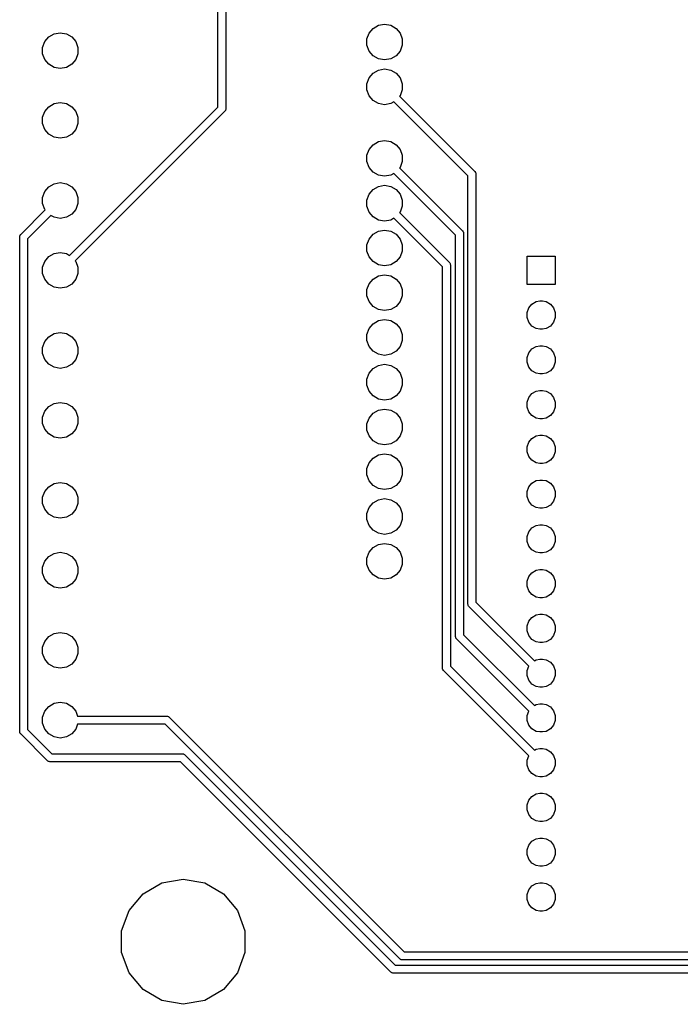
# Model space of a CAD drawing. Extents: x 82 to 157, y -127 to -14.
# Tile 1 of 3: x 82 to 120, y -127 to -71. Entities that reach past the tile are written whole.
import ezdxf

# ---------------------------------------------------------------- set-up
doc = ezdxf.new("R2010")
doc.units = 0
doc.header["$MEASUREMENT"] = 0
doc.layers.add('BLACK', color=7, linetype='CONTINUOUS')

msp = doc.modelspace()

# ---------------------------------------------------------------- linework, layer by layer
at = {"layer": 'BLACK', "linetype": 'CONTINUOUS'}
for p, q in [((93.405, -75.8218), (93.405, -62.5136)), ((93.855, -62.597), (93.855, -75.9052)), ((101.991, -71.6283), (102.217, -71.3581)), ((102.217, -71.3581), (102.523, -71.1818)), ((102.523, -71.1818), (102.87, -71.1206)), ((102.87, -71.1206), (103.217, -71.1818)), ((103.217, -71.1818), (103.523, -71.3581)), ((103.523, -71.3581), (103.749, -71.6283)), ((83.5756, -72.1109), (83.8023, -71.8407)), ((83.8023, -71.8407), (84.1077, -71.6644)), ((84.1077, -71.6644), (84.455, -71.6032)), ((84.455, -71.6032), (84.8023, -71.6644)), ((84.8023, -71.6644), (85.1077, -71.8407)), ((85.1077, -71.8407), (85.3344, -72.1109)), ((101.87, -71.9597), (101.991, -71.6283)), ((101.87, -72.3123), (101.87, -71.9597)), ((103.749, -71.6283), (103.87, -71.9597)), ((103.87, -71.9597), (103.87, -72.3123)), ((83.455, -72.4423), (83.5756, -72.1109)), ((83.455, -72.7949), (83.455, -72.4423)), ((85.3344, -72.1109), (85.455, -72.4423)), ((85.455, -72.4423), (85.455, -72.7949)), ((101.991, -72.6437), (101.87, -72.3123)), ((103.87, -72.3123), (103.749, -72.6437)), ((83.5756, -73.1263), (83.455, -72.7949)), ((83.8023, -73.3965), (83.5756, -73.1263)), ((85.3344, -73.1263), (85.1077, -73.3965)), ((85.455, -72.7949), (85.3344, -73.1263)), ((102.217, -72.9139), (101.991, -72.6437)), ((102.523, -73.0902), (102.217, -72.9139)), ((102.87, -73.1514), (102.523, -73.0902)), ((103.217, -73.0902), (102.87, -73.1514)), ((103.523, -72.9139), (103.217, -73.0902)), ((103.749, -72.6437), (103.523, -72.9139)), ((84.1077, -73.5728), (83.8023, -73.3965)), ((84.455, -73.634), (84.1077, -73.5728)), ((84.8023, -73.5728), (84.455, -73.634)), ((85.1077, -73.3965), (84.8023, -73.5728)), ((102.217, -73.8981), (102.523, -73.7218)), ((102.523, -73.7218), (102.87, -73.6606)), ((102.87, -73.6606), (103.217, -73.7218)), ((103.217, -73.7218), (103.523, -73.8981)), ((101.87, -74.4997), (101.991, -74.1683)), ((101.991, -74.1683), (102.217, -73.8981)), ((103.523, -73.8981), (103.749, -74.1683)), ((103.749, -74.1683), (103.87, -74.4997)), ((101.87, -74.8523), (101.87, -74.4997)), ((101.991, -75.1837), (101.87, -74.8523)), ((103.87, -74.8523), (103.749, -75.1837)), ((103.87, -74.4997), (103.87, -74.8523)), ((102.217, -75.4539), (101.991, -75.1837)), ((103.749, -75.1837), (103.725, -75.2128)), ((103.725, -75.2128), (104.043, -75.5308)), ((83.5756, -76.0733), (83.8023, -75.8031)), ((83.8023, -75.8031), (84.1077, -75.6268)), ((84.1077, -75.6268), (84.455, -75.5656)), ((84.455, -75.5656), (84.8023, -75.6268)), ((84.8023, -75.6268), (85.1077, -75.8031)), ((84.9853, -84.2415), (93.405, -75.8218)), ((85.1077, -75.8031), (85.3344, -76.0733)), ((93.8447, -75.9931), (93.8397, -76.0018)), ((93.8499, -75.9637), (93.8447, -75.9931)), ((93.8576, -75.9349), (93.8499, -75.9637)), ((93.855, -75.9052), (93.8576, -75.9349)), ((102.523, -75.6302), (102.217, -75.4539)), ((102.87, -75.6914), (102.523, -75.6302)), ((103.217, -75.6302), (102.87, -75.6914)), ((103.4, -75.5245), (103.217, -75.6302)), ((103.725, -75.849), (103.4, -75.5245)), ((107.605, -79.7292), (103.725, -75.849)), ((103.725, -75.849), (103.725, -75.849)), ((104.043, -75.5308), (104.043, -75.5308)), ((104.043, -75.5308), (107.982, -79.47)), ((83.455, -76.4047), (83.5756, -76.0733)), ((83.455, -76.7573), (83.455, -76.4047)), ((93.7822, -76.081), (85.31, -84.5532)), ((85.3344, -76.0733), (85.455, -76.4047)), ((85.455, -76.4047), (85.455, -76.7573)), ((93.805, -76.0619), (93.7822, -76.081)), ((93.8199, -76.036), (93.805, -76.0619)), ((93.8371, -76.0116), (93.8199, -76.036)), ((93.8397, -76.0018), (93.8371, -76.0116)), ((83.5756, -77.0887), (83.455, -76.7573)), ((83.8023, -77.3589), (83.5756, -77.0887)), ((85.3344, -77.0887), (85.1077, -77.3589)), ((85.455, -76.7573), (85.3344, -77.0887)), ((84.1077, -77.5352), (83.8023, -77.3589)), ((84.455, -77.5964), (84.1077, -77.5352)), ((84.8023, -77.5352), (84.455, -77.5964)), ((85.1077, -77.3589), (84.8023, -77.5352)), ((101.991, -78.2323), (102.217, -77.9621)), ((102.217, -77.9621), (102.523, -77.7858)), ((102.523, -77.7858), (102.87, -77.7246)), ((102.87, -77.7246), (103.217, -77.7858)), ((103.217, -77.7858), (103.523, -77.9621)), ((103.523, -77.9621), (103.749, -78.2323)), ((101.87, -78.5637), (101.991, -78.2323)), ((101.87, -78.9163), (101.87, -78.5637)), ((103.749, -78.2323), (103.87, -78.5637)), ((103.87, -78.5637), (103.87, -78.9163)), ((101.991, -79.2477), (101.87, -78.9163)), ((102.217, -79.5179), (101.991, -79.2477)), ((103.749, -79.2477), (103.725, -79.2768)), ((103.725, -79.2768), (107.282, -82.834)), ((103.87, -78.9163), (103.749, -79.2477)), ((102.523, -79.6942), (102.217, -79.5179)), ((102.87, -79.7554), (102.523, -79.6942)), ((103.217, -79.6942), (102.87, -79.7554)), ((103.4, -79.5885), (103.217, -79.6942)), ((106.905, -83.0932), (103.4, -79.5885)), ((107.605, -104.01), (107.605, -79.7292)), ((107.982, -79.47), (108.005, -79.4892)), ((108.005, -79.4892), (108.02, -79.515)), ((108.02, -79.515), (108.037, -79.5395)), ((108.037, -79.5395), (108.04, -79.5492)), ((108.04, -79.5492), (108.045, -79.5579)), ((108.045, -79.5579), (108.05, -79.5873)), ((108.05, -79.5873), (108.058, -79.6161)), ((108.058, -79.6161), (108.055, -79.6458)), ((108.055, -79.6458), (108.055, -103.927)), ((83.5756, -80.6199), (83.8023, -80.3497)), ((83.8023, -80.3497), (84.1077, -80.1734)), ((84.1077, -80.1734), (84.455, -80.1122)), ((84.455, -80.1122), (84.8023, -80.1734)), ((84.8023, -80.1734), (85.1077, -80.3497)), ((85.1077, -80.3497), (85.3344, -80.6199)), ((102.217, -80.5021), (102.523, -80.3258)), ((102.523, -80.3258), (102.87, -80.2646)), ((102.87, -80.2646), (103.217, -80.3258)), ((103.217, -80.3258), (103.523, -80.5021)), ((83.455, -80.9513), (83.5756, -80.6199)), ((83.455, -81.3039), (83.455, -80.9513)), ((85.3344, -80.6199), (85.455, -80.9513)), ((85.455, -80.9513), (85.455, -81.3039)), ((101.87, -81.1037), (101.991, -80.7723)), ((101.991, -80.7723), (102.217, -80.5021)), ((103.523, -80.5021), (103.749, -80.7723)), ((103.749, -80.7723), (103.87, -81.1037)), ((83.5756, -81.6353), (83.455, -81.3039)), ((85.455, -81.3039), (85.3344, -81.6353)), ((101.87, -81.4563), (101.87, -81.1037)), ((101.991, -81.7877), (101.87, -81.4563)), ((103.87, -81.4563), (103.749, -81.7877)), ((103.87, -81.1037), (103.87, -81.4563)), ((82.2278, -83.0366), (83.6, -81.6644)), ((83.9247, -81.9761), (82.605, -83.2958)), ((83.6, -81.6644), (83.5756, -81.6353)), ((84.1077, -82.0818), (83.9247, -81.9761)), ((84.455, -82.143), (84.1077, -82.0818)), ((84.8023, -82.0818), (84.455, -82.143)), ((85.1077, -81.9055), (84.8023, -82.0818)), ((85.3344, -81.6353), (85.1077, -81.9055)), ((102.217, -82.0579), (101.991, -81.7877)), ((102.523, -82.2342), (102.217, -82.0579)), ((103.4, -82.1285), (103.217, -82.2342)), ((106.155, -84.8832), (103.4, -82.1285)), ((103.749, -81.7877), (103.725, -81.8168)), ((103.725, -81.8168), (106.532, -84.624)), ((102.87, -82.2954), (102.523, -82.2342)), ((103.217, -82.2342), (102.87, -82.2954)), ((82.1524, -83.1827), (82.1601, -83.1539)), ((82.155, -83.2124), (82.1524, -83.1827)), ((82.155, -111.24), (82.155, -83.2124)), ((82.1601, -83.1539), (82.1653, -83.1245)), ((82.1653, -83.1245), (82.1703, -83.1158)), ((82.1703, -83.1158), (82.1729, -83.106)), ((82.1729, -83.106), (82.1901, -83.0816)), ((82.1901, -83.0816), (82.205, -83.0557)), ((82.205, -83.0557), (82.2278, -83.0366)), ((101.991, -83.3123), (102.217, -83.0421)), ((102.217, -83.0421), (102.523, -82.8658)), ((102.523, -82.8658), (102.87, -82.8046)), ((102.87, -82.8046), (103.217, -82.8658)), ((103.217, -82.8658), (103.523, -83.0421)), ((103.523, -83.0421), (103.749, -83.3123)), ((106.905, -105.85), (106.905, -83.0932)), ((107.282, -82.834), (107.305, -82.8531)), ((107.305, -82.8531), (107.32, -82.879)), ((107.32, -82.879), (107.337, -82.9034)), ((107.337, -82.9034), (107.34, -82.9132)), ((107.34, -82.9132), (107.345, -82.9219)), ((107.345, -82.9219), (107.35, -82.9513)), ((107.35, -82.9513), (107.358, -82.9801)), ((107.358, -82.9801), (107.355, -83.0098)), ((107.355, -83.0098), (107.355, -105.767)), ((82.605, -83.2958), (82.605, -111.157)), ((101.87, -83.6437), (101.991, -83.3123)), ((101.87, -83.9963), (101.87, -83.6437)), ((103.749, -83.3123), (103.87, -83.6437)), ((103.87, -83.6437), (103.87, -83.9963)), ((83.5756, -84.5823), (83.8023, -84.3121)), ((83.8023, -84.3121), (84.1077, -84.1358)), ((84.1077, -84.1358), (84.455, -84.0746)), ((84.455, -84.0746), (84.8023, -84.1358)), ((84.8023, -84.1358), (84.9853, -84.2415)), ((101.991, -84.3277), (101.87, -83.9963)), ((102.217, -84.5979), (101.991, -84.3277)), ((103.749, -84.3277), (103.523, -84.5979)), ((103.87, -83.9963), (103.749, -84.3277)), ((110.96, -85.89), (110.96, -84.29)), ((110.96, -84.29), (112.56, -84.29)), ((112.56, -84.29), (112.56, -85.89)), ((83.455, -84.9137), (83.5756, -84.5823)), ((83.455, -85.2663), (83.455, -84.9137)), ((85.31, -84.5532), (85.3344, -84.5823)), ((85.3344, -84.5823), (85.455, -84.9137)), ((85.455, -84.9137), (85.455, -85.2663)), ((102.523, -84.7742), (102.217, -84.5979)), ((102.87, -84.8354), (102.523, -84.7742)), ((103.217, -84.7742), (102.87, -84.8354)), ((103.523, -84.5979), (103.217, -84.7742)), ((106.155, -107.64), (106.155, -84.8832)), ((106.532, -84.624), (106.555, -84.6431)), ((106.555, -84.6431), (106.57, -84.669)), ((106.57, -84.669), (106.587, -84.6934)), ((106.587, -84.6934), (106.59, -84.7032)), ((106.59, -84.7032), (106.595, -84.7119)), ((106.595, -84.7119), (106.6, -84.7413)), ((106.6, -84.7413), (106.608, -84.7701)), ((106.608, -84.7701), (106.605, -84.7998)), ((106.605, -84.7998), (106.605, -107.557)), ((83.5756, -85.5977), (83.455, -85.2663)), ((85.455, -85.2663), (85.3344, -85.5977)), ((102.217, -85.5821), (102.523, -85.4058)), ((102.523, -85.4058), (102.87, -85.3446)), ((102.87, -85.3446), (103.217, -85.4058)), ((103.217, -85.4058), (103.523, -85.5821)), ((83.8023, -85.8679), (83.5756, -85.5977)), ((84.1077, -86.0442), (83.8023, -85.8679)), ((84.455, -86.1054), (84.1077, -86.0442)), ((84.8023, -86.0442), (84.455, -86.1054)), ((85.1077, -85.8679), (84.8023, -86.0442)), ((85.3344, -85.5977), (85.1077, -85.8679)), ((101.87, -86.1837), (101.991, -85.8523)), ((101.991, -85.8523), (102.217, -85.5821)), ((103.523, -85.5821), (103.749, -85.8523)), ((103.749, -85.8523), (103.87, -86.1837)), ((112.56, -85.89), (110.96, -85.89)), ((101.87, -86.5363), (101.87, -86.1837)), ((101.991, -86.8677), (101.87, -86.5363)), ((103.87, -86.5363), (103.749, -86.8677)), ((103.87, -86.1837), (103.87, -86.5363)), ((102.217, -87.1379), (101.991, -86.8677)), ((102.523, -87.3142), (102.217, -87.1379)), ((103.523, -87.1379), (103.217, -87.3142)), ((103.749, -86.8677), (103.523, -87.1379)), ((111.056, -87.2238), (111.238, -87.0077)), ((111.238, -87.0077), (111.482, -86.8666)), ((111.482, -86.8666), (111.69, -86.83)), ((111.69, -86.83), (111.83, -86.83)), ((111.83, -86.83), (112.038, -86.8666)), ((112.038, -86.8666), (112.282, -87.0077)), ((112.282, -87.0077), (112.464, -87.2238)), ((102.87, -87.3754), (102.523, -87.3142)), ((103.217, -87.3142), (102.87, -87.3754)), ((110.96, -87.4889), (111.056, -87.2238)), ((110.96, -87.7711), (110.96, -87.4889)), ((112.464, -87.2238), (112.56, -87.4889)), ((112.56, -87.4889), (112.56, -87.7711)), ((101.991, -88.3923), (102.217, -88.1221)), ((102.217, -88.1221), (102.523, -87.9458)), ((102.523, -87.9458), (102.87, -87.8846)), ((102.87, -87.8846), (103.217, -87.9458)), ((103.217, -87.9458), (103.523, -88.1221)), ((103.523, -88.1221), (103.749, -88.3923)), ((111.056, -88.0362), (110.96, -87.7711)), ((111.238, -88.2523), (111.056, -88.0362)), ((111.482, -88.3934), (111.238, -88.2523)), ((112.282, -88.2523), (112.038, -88.3934)), ((112.464, -88.0362), (112.282, -88.2523)), ((112.56, -87.7711), (112.464, -88.0362)), ((83.8023, -88.8587), (84.1077, -88.6824)), ((84.1077, -88.6824), (84.455, -88.6212)), ((84.455, -88.6212), (84.8023, -88.6824)), ((84.8023, -88.6824), (85.1077, -88.8587)), ((101.87, -88.7237), (101.991, -88.3923)), ((101.87, -89.0763), (101.87, -88.7237)), ((103.749, -88.3923), (103.87, -88.7237)), ((103.87, -88.7237), (103.87, -89.0763)), ((111.69, -88.43), (111.482, -88.3934)), ((111.83, -88.43), (111.69, -88.43)), ((112.038, -88.3934), (111.83, -88.43)), ((83.455, -89.4603), (83.5756, -89.1289)), ((83.5756, -89.1289), (83.8023, -88.8587)), ((85.1077, -88.8587), (85.3344, -89.1289)), ((85.3344, -89.1289), (85.455, -89.4603)), ((101.991, -89.4077), (101.87, -89.0763)), ((103.87, -89.0763), (103.749, -89.4077)), ((111.482, -89.4066), (111.69, -89.37)), ((111.69, -89.37), (111.83, -89.37)), ((111.83, -89.37), (112.038, -89.4066)), ((83.455, -89.8129), (83.455, -89.4603)), ((83.5756, -90.1443), (83.455, -89.8129)), ((85.455, -89.8129), (85.3344, -90.1443)), ((85.455, -89.4603), (85.455, -89.8129)), ((102.217, -89.6779), (101.991, -89.4077)), ((102.523, -89.8542), (102.217, -89.6779)), ((102.87, -89.9154), (102.523, -89.8542)), ((103.217, -89.8542), (102.87, -89.9154)), ((103.523, -89.6779), (103.217, -89.8542)), ((103.749, -89.4077), (103.523, -89.6779)), ((110.96, -90.0289), (111.056, -89.7638)), ((111.056, -89.7638), (111.238, -89.5477)), ((111.238, -89.5477), (111.482, -89.4066)), ((112.038, -89.4066), (112.282, -89.5477)), ((112.282, -89.5477), (112.464, -89.7638)), ((112.464, -89.7638), (112.56, -90.0289)), ((83.8023, -90.4145), (83.5756, -90.1443)), ((84.1077, -90.5908), (83.8023, -90.4145)), ((85.1077, -90.4145), (84.8023, -90.5908)), ((85.3344, -90.1443), (85.1077, -90.4145)), ((102.217, -90.6621), (102.523, -90.4858)), ((102.523, -90.4858), (102.87, -90.4246)), ((102.87, -90.4246), (103.217, -90.4858)), ((103.217, -90.4858), (103.523, -90.6621)), ((110.96, -90.3111), (110.96, -90.0289)), ((111.056, -90.5762), (110.96, -90.3111)), ((112.56, -90.3111), (112.464, -90.5762)), ((112.56, -90.0289), (112.56, -90.3111)), ((84.455, -90.652), (84.1077, -90.5908)), ((84.8023, -90.5908), (84.455, -90.652)), ((101.87, -91.2637), (101.991, -90.9323)), ((101.991, -90.9323), (102.217, -90.6621)), ((103.523, -90.6621), (103.749, -90.9323)), ((103.749, -90.9323), (103.87, -91.2637)), ((111.238, -90.7923), (111.056, -90.5762)), ((111.482, -90.9334), (111.238, -90.7923)), ((111.69, -90.97), (111.482, -90.9334)), ((111.83, -90.97), (111.69, -90.97)), ((112.038, -90.9334), (111.83, -90.97)), ((112.282, -90.7923), (112.038, -90.9334)), ((112.464, -90.5762), (112.282, -90.7923)), ((101.87, -91.6163), (101.87, -91.2637)), ((101.991, -91.9477), (101.87, -91.6163)), ((103.87, -91.6163), (103.749, -91.9477)), ((103.87, -91.2637), (103.87, -91.6163)), ((102.217, -92.2179), (101.991, -91.9477)), ((103.749, -91.9477), (103.523, -92.2179)), ((111.056, -92.3038), (111.238, -92.0877)), ((111.238, -92.0877), (111.482, -91.9466)), ((111.482, -91.9466), (111.69, -91.91)), ((111.69, -91.91), (111.83, -91.91)), ((111.83, -91.91), (112.038, -91.9466)), ((112.038, -91.9466), (112.282, -92.0877)), ((112.282, -92.0877), (112.464, -92.3038)), ((83.8023, -92.8211), (84.1077, -92.6448)), ((84.1077, -92.6448), (84.455, -92.5836)), ((84.455, -92.5836), (84.8023, -92.6448)), ((84.8023, -92.6448), (85.1077, -92.8211)), ((102.523, -92.3942), (102.217, -92.2179)), ((102.87, -92.4554), (102.523, -92.3942)), ((103.217, -92.3942), (102.87, -92.4554)), ((103.523, -92.2179), (103.217, -92.3942)), ((110.96, -92.5689), (111.056, -92.3038)), ((110.96, -92.8511), (110.96, -92.5689)), ((112.464, -92.3038), (112.56, -92.5689)), ((112.56, -92.5689), (112.56, -92.8511)), ((83.455, -93.4227), (83.5756, -93.0913)), ((83.5756, -93.0913), (83.8023, -92.8211)), ((85.1077, -92.8211), (85.3344, -93.0913)), ((85.3344, -93.0913), (85.455, -93.4227)), ((101.991, -93.4723), (102.217, -93.2021)), ((102.217, -93.2021), (102.523, -93.0258)), ((102.523, -93.0258), (102.87, -92.9646)), ((102.87, -92.9646), (103.217, -93.0258)), ((103.217, -93.0258), (103.523, -93.2021)), ((103.523, -93.2021), (103.749, -93.4723)), ((111.056, -93.1162), (110.96, -92.8511)), ((111.238, -93.3323), (111.056, -93.1162)), ((112.464, -93.1162), (112.282, -93.3323)), ((112.56, -92.8511), (112.464, -93.1162)), ((83.455, -93.7753), (83.455, -93.4227)), ((83.5756, -94.1067), (83.455, -93.7753)), ((85.455, -93.7753), (85.3344, -94.1067)), ((85.455, -93.4227), (85.455, -93.7753)), ((101.87, -93.8037), (101.991, -93.4723)), ((101.87, -94.1563), (101.87, -93.8037)), ((103.749, -93.4723), (103.87, -93.8037)), ((103.87, -93.8037), (103.87, -94.1563)), ((111.482, -93.4734), (111.238, -93.3323)), ((111.69, -93.51), (111.482, -93.4734)), ((111.83, -93.51), (111.69, -93.51)), ((112.038, -93.4734), (111.83, -93.51)), ((112.282, -93.3323), (112.038, -93.4734)), ((83.8023, -94.3769), (83.5756, -94.1067)), ((84.1077, -94.5532), (83.8023, -94.3769)), ((85.1077, -94.3769), (84.8023, -94.5532)), ((85.3344, -94.1067), (85.1077, -94.3769)), ((101.991, -94.4877), (101.87, -94.1563)), ((103.87, -94.1563), (103.749, -94.4877)), ((84.455, -94.6144), (84.1077, -94.5532)), ((84.8023, -94.5532), (84.455, -94.6144)), ((102.217, -94.7579), (101.991, -94.4877)), ((102.523, -94.9342), (102.217, -94.7579)), ((102.87, -94.9954), (102.523, -94.9342)), ((103.217, -94.9342), (102.87, -94.9954)), ((103.523, -94.7579), (103.217, -94.9342)), ((103.749, -94.4877), (103.523, -94.7579)), ((110.96, -95.1089), (111.056, -94.8438)), ((111.056, -94.8438), (111.238, -94.6277)), ((111.238, -94.6277), (111.482, -94.4866)), ((111.482, -94.4866), (111.69, -94.45)), ((111.69, -94.45), (111.83, -94.45)), ((111.83, -94.45), (112.038, -94.4866)), ((112.038, -94.4866), (112.282, -94.6277)), ((112.282, -94.6277), (112.464, -94.8438)), ((112.464, -94.8438), (112.56, -95.1089)), ((102.523, -95.5658), (102.87, -95.5046)), ((102.87, -95.5046), (103.217, -95.5658)), ((110.96, -95.3911), (110.96, -95.1089)), ((111.056, -95.6562), (110.96, -95.3911)), ((112.56, -95.3911), (112.464, -95.6562)), ((112.56, -95.1089), (112.56, -95.3911)), ((101.87, -96.3437), (101.991, -96.0123)), ((101.991, -96.0123), (102.217, -95.7421)), ((102.217, -95.7421), (102.523, -95.5658)), ((103.217, -95.5658), (103.523, -95.7421)), ((103.523, -95.7421), (103.749, -96.0123)), ((103.749, -96.0123), (103.87, -96.3437)), ((111.238, -95.8723), (111.056, -95.6562)), ((111.482, -96.0134), (111.238, -95.8723)), ((111.69, -96.05), (111.482, -96.0134)), ((111.83, -96.05), (111.69, -96.05)), ((112.038, -96.0134), (111.83, -96.05)), ((112.282, -95.8723), (112.038, -96.0134)), ((112.464, -95.6562), (112.282, -95.8723)), ((101.87, -96.6963), (101.87, -96.3437)), ((103.87, -96.3437), (103.87, -96.6963)), ((83.8023, -97.3677), (84.1077, -97.1914)), ((84.1077, -97.1914), (84.455, -97.1302)), ((84.455, -97.1302), (84.8023, -97.1914)), ((84.8023, -97.1914), (85.1077, -97.3677)), ((101.991, -97.0277), (101.87, -96.6963)), ((102.217, -97.2979), (101.991, -97.0277)), ((103.749, -97.0277), (103.523, -97.2979)), ((103.87, -96.6963), (103.749, -97.0277)), ((111.056, -97.3838), (111.238, -97.1677)), ((111.238, -97.1677), (111.482, -97.0266)), ((111.482, -97.0266), (111.69, -96.99)), ((111.69, -96.99), (111.83, -96.99)), ((111.83, -96.99), (112.038, -97.0266)), ((112.038, -97.0266), (112.282, -97.1677)), ((112.282, -97.1677), (112.464, -97.3838)), ((83.455, -97.9693), (83.5756, -97.6379)), ((83.5756, -97.6379), (83.8023, -97.3677)), ((85.1077, -97.3677), (85.3344, -97.6379)), ((85.3344, -97.6379), (85.455, -97.9693)), ((102.523, -97.4742), (102.217, -97.2979)), ((102.87, -97.5354), (102.523, -97.4742)), ((103.217, -97.4742), (102.87, -97.5354)), ((103.523, -97.2979), (103.217, -97.4742)), ((110.96, -97.6489), (111.056, -97.3838)), ((110.96, -97.9311), (110.96, -97.6489)), ((112.464, -97.3838), (112.56, -97.6489)), ((112.56, -97.6489), (112.56, -97.9311)), ((83.455, -98.3219), (83.455, -97.9693)), ((83.5756, -98.6533), (83.455, -98.3219)), ((85.455, -98.3219), (85.3344, -98.6533)), ((85.455, -97.9693), (85.455, -98.3219)), ((101.991, -98.5523), (102.217, -98.2821)), ((102.217, -98.2821), (102.523, -98.1058)), ((102.523, -98.1058), (102.87, -98.0446)), ((102.87, -98.0446), (103.217, -98.1058)), ((103.217, -98.1058), (103.523, -98.2821)), ((103.523, -98.2821), (103.749, -98.5523)), ((111.056, -98.1962), (110.96, -97.9311)), ((111.238, -98.4123), (111.056, -98.1962)), ((112.464, -98.1962), (112.282, -98.4123)), ((112.56, -97.9311), (112.464, -98.1962)), ((83.8023, -98.9235), (83.5756, -98.6533)), ((85.3344, -98.6533), (85.1077, -98.9235)), ((101.87, -98.8837), (101.991, -98.5523)), ((101.87, -99.2363), (101.87, -98.8837)), ((103.749, -98.5523), (103.87, -98.8837)), ((103.87, -98.8837), (103.87, -99.2363)), ((111.482, -98.5534), (111.238, -98.4123)), ((111.69, -98.59), (111.482, -98.5534)), ((111.83, -98.59), (111.69, -98.59)), ((112.038, -98.5534), (111.83, -98.59)), ((112.282, -98.4123), (112.038, -98.5534)), ((84.1077, -99.0998), (83.8023, -98.9235)), ((84.455, -99.161), (84.1077, -99.0998)), ((84.8023, -99.0998), (84.455, -99.161)), ((85.1077, -98.9235), (84.8023, -99.0998)), ((101.991, -99.5677), (101.87, -99.2363)), ((103.87, -99.2363), (103.749, -99.5677)), ((102.217, -99.8379), (101.991, -99.5677)), ((102.523, -100.014), (102.217, -99.8379)), ((102.87, -100.075), (102.523, -100.014)), ((103.217, -100.014), (102.87, -100.075)), ((103.523, -99.8379), (103.217, -100.014)), ((103.749, -99.5677), (103.523, -99.8379)), ((110.96, -100.189), (111.056, -99.9238)), ((111.056, -99.9238), (111.238, -99.7077)), ((111.238, -99.7077), (111.482, -99.5666)), ((111.482, -99.5666), (111.69, -99.53)), ((111.69, -99.53), (111.83, -99.53)), ((111.83, -99.53), (112.038, -99.5666)), ((112.038, -99.5666), (112.282, -99.7077)), ((112.282, -99.7077), (112.464, -99.9238)), ((112.464, -99.9238), (112.56, -100.189)), ((110.96, -100.471), (110.96, -100.189)), ((111.056, -100.736), (110.96, -100.471)), ((112.56, -100.471), (112.464, -100.736)), ((112.56, -100.189), (112.56, -100.471)), ((84.1077, -101.154), (84.455, -101.093)), ((84.455, -101.093), (84.8023, -101.154)), ((101.87, -101.424), (101.991, -101.092)), ((101.991, -101.092), (102.217, -100.822)), ((102.217, -100.822), (102.523, -100.646)), ((102.523, -100.646), (102.87, -100.585)), ((102.87, -100.585), (103.217, -100.646)), ((103.217, -100.646), (103.523, -100.822)), ((103.523, -100.822), (103.749, -101.092)), ((103.749, -101.092), (103.87, -101.424)), ((111.238, -100.952), (111.056, -100.736)), ((111.482, -101.093), (111.238, -100.952)), ((111.69, -101.13), (111.482, -101.093)), ((111.83, -101.13), (111.69, -101.13)), ((112.038, -101.093), (111.83, -101.13)), ((112.282, -100.952), (112.038, -101.093)), ((112.464, -100.736), (112.282, -100.952)), ((83.455, -101.932), (83.5756, -101.6)), ((83.5756, -101.6), (83.8023, -101.33)), ((83.8023, -101.33), (84.1077, -101.154)), ((84.8023, -101.154), (85.1077, -101.33)), ((85.1077, -101.33), (85.3344, -101.6)), ((85.3344, -101.6), (85.455, -101.932)), ((101.87, -101.776), (101.87, -101.424)), ((103.87, -101.424), (103.87, -101.776)), ((83.455, -102.284), (83.455, -101.932)), ((85.455, -101.932), (85.455, -102.284)), ((101.991, -102.108), (101.87, -101.776)), ((102.217, -102.378), (101.991, -102.108)), ((103.749, -102.108), (103.523, -102.378)), ((103.87, -101.776), (103.749, -102.108)), ((111.056, -102.464), (111.238, -102.248)), ((111.238, -102.248), (111.482, -102.107)), ((111.482, -102.107), (111.69, -102.07)), ((111.69, -102.07), (111.83, -102.07)), ((111.83, -102.07), (112.038, -102.107)), ((112.038, -102.107), (112.282, -102.248)), ((112.282, -102.248), (112.464, -102.464)), ((83.5756, -102.616), (83.455, -102.284)), ((83.8023, -102.886), (83.5756, -102.616)), ((85.3344, -102.616), (85.1077, -102.886)), ((85.455, -102.284), (85.3344, -102.616)), ((102.523, -102.554), (102.217, -102.378)), ((102.87, -102.615), (102.523, -102.554)), ((103.217, -102.554), (102.87, -102.615)), ((103.523, -102.378), (103.217, -102.554)), ((110.96, -102.729), (111.056, -102.464)), ((110.96, -103.011), (110.96, -102.729)), ((112.464, -102.464), (112.56, -102.729)), ((112.56, -102.729), (112.56, -103.011)), ((84.1077, -103.062), (83.8023, -102.886)), ((84.455, -103.123), (84.1077, -103.062)), ((84.8023, -103.062), (84.455, -103.123)), ((85.1077, -102.886), (84.8023, -103.062)), ((111.056, -103.276), (110.96, -103.011)), ((111.238, -103.492), (111.056, -103.276)), ((112.464, -103.276), (112.282, -103.492)), ((112.56, -103.011), (112.464, -103.276)), ((108.055, -103.927), (111.376, -107.248)), ((111.482, -103.633), (111.238, -103.492)), ((111.69, -103.67), (111.482, -103.633)), ((111.83, -103.67), (111.69, -103.67)), ((112.038, -103.633), (111.83, -103.67)), ((112.282, -103.492), (112.038, -103.633)), ((107.602, -104.04), (107.605, -104.01)), ((107.61, -104.069), (107.602, -104.04)), ((107.615, -104.098), (107.61, -104.069)), ((107.62, -104.107), (107.615, -104.098)), ((107.623, -104.117), (107.62, -104.107)), ((107.64, -104.141), (107.623, -104.117)), ((107.655, -104.167), (107.64, -104.141)), ((107.678, -104.186), (107.655, -104.167)), ((111.051, -107.559), (107.678, -104.186)), ((110.96, -105.269), (111.056, -105.004)), ((111.056, -105.004), (111.238, -104.788)), ((111.238, -104.788), (111.482, -104.647)), ((111.482, -104.647), (111.69, -104.61)), ((111.69, -104.61), (111.83, -104.61)), ((111.83, -104.61), (112.038, -104.647)), ((112.038, -104.647), (112.282, -104.788)), ((112.282, -104.788), (112.464, -105.004)), ((112.464, -105.004), (112.56, -105.269)), ((110.96, -105.551), (110.96, -105.269)), ((111.056, -105.816), (110.96, -105.551)), ((112.56, -105.551), (112.464, -105.816)), ((112.56, -105.269), (112.56, -105.551)), ((83.455, -106.478), (83.5756, -106.147)), ((83.5756, -106.147), (83.8023, -105.877)), ((83.8023, -105.877), (84.1077, -105.7)), ((84.1077, -105.7), (84.455, -105.639)), ((84.455, -105.639), (84.8023, -105.7)), ((84.8023, -105.7), (85.1077, -105.877)), ((85.1077, -105.877), (85.3344, -106.147)), ((85.3344, -106.147), (85.455, -106.478)), ((106.902, -105.88), (106.905, -105.85)), ((106.91, -105.909), (106.902, -105.88)), ((106.915, -105.938), (106.91, -105.909)), ((106.92, -105.947), (106.915, -105.938)), ((106.923, -105.957), (106.92, -105.947)), ((106.94, -105.981), (106.923, -105.957)), ((106.955, -106.007), (106.94, -105.981)), ((106.978, -106.026), (106.955, -106.007)), ((111.051, -110.099), (106.978, -106.026)), ((107.355, -105.767), (111.376, -109.788)), ((111.238, -106.032), (111.056, -105.816)), ((111.482, -106.173), (111.238, -106.032)), ((112.282, -106.032), (112.038, -106.173)), ((112.464, -105.816), (112.282, -106.032)), ((83.455, -106.831), (83.455, -106.478)), ((85.455, -106.478), (85.455, -106.831)), ((111.69, -106.21), (111.482, -106.173)), ((111.83, -106.21), (111.69, -106.21)), ((112.038, -106.173), (111.83, -106.21)), ((83.5756, -107.162), (83.455, -106.831)), ((83.8023, -107.432), (83.5756, -107.162)), ((85.3344, -107.162), (85.1077, -107.432)), ((85.455, -106.831), (85.3344, -107.162)), ((111.376, -107.248), (111.482, -107.187)), ((111.482, -107.187), (111.69, -107.15)), ((111.69, -107.15), (111.83, -107.15)), ((111.83, -107.15), (112.038, -107.187)), ((112.038, -107.187), (112.282, -107.328)), ((84.1077, -107.609), (83.8023, -107.432)), ((84.455, -107.67), (84.1077, -107.609)), ((84.8023, -107.609), (84.455, -107.67)), ((85.1077, -107.432), (84.8023, -107.609)), ((106.152, -107.67), (106.155, -107.64)), ((106.16, -107.699), (106.152, -107.67)), ((106.165, -107.728), (106.16, -107.699)), ((106.17, -107.737), (106.165, -107.728)), ((106.173, -107.747), (106.17, -107.737)), ((106.19, -107.771), (106.173, -107.747)), ((106.205, -107.797), (106.19, -107.771)), ((106.228, -107.816), (106.205, -107.797)), ((111.051, -112.639), (106.228, -107.816)), ((106.605, -107.557), (111.376, -112.328)), ((110.96, -107.809), (111.051, -107.559)), ((110.96, -108.091), (110.96, -107.809)), ((112.282, -107.328), (112.464, -107.544)), ((112.464, -107.544), (112.56, -107.809)), ((112.56, -107.809), (112.56, -108.091)), ((111.056, -108.356), (110.96, -108.091)), ((111.238, -108.572), (111.056, -108.356)), ((112.464, -108.356), (112.282, -108.572)), ((112.56, -108.091), (112.464, -108.356)), ((111.482, -108.713), (111.238, -108.572)), ((111.69, -108.75), (111.482, -108.713)), ((111.83, -108.75), (111.69, -108.75)), ((112.038, -108.713), (111.83, -108.75)), ((112.282, -108.572), (112.038, -108.713)), ((83.5756, -110.109), (83.8023, -109.839)), ((83.8023, -109.839), (84.1077, -109.663)), ((84.1077, -109.663), (84.455, -109.602)), ((84.455, -109.602), (84.8023, -109.663)), ((84.8023, -109.663), (85.1077, -109.839)), ((85.1077, -109.839), (85.3344, -110.109)), ((111.376, -109.788), (111.482, -109.727)), ((111.482, -109.727), (111.69, -109.69)), ((111.69, -109.69), (111.83, -109.69)), ((111.83, -109.69), (112.038, -109.727)), ((112.038, -109.727), (112.282, -109.868)), ((112.282, -109.868), (112.464, -110.084)), ((83.455, -110.441), (83.5756, -110.109)), ((83.455, -110.793), (83.455, -110.441)), ((85.3344, -110.109), (85.4373, -110.392)), ((85.4373, -110.392), (90.4872, -110.392)), ((90.4872, -110.392), (90.5169, -110.389)), ((90.5169, -110.389), (90.5457, -110.397)), ((90.5457, -110.397), (90.5751, -110.402)), ((90.5751, -110.402), (90.5838, -110.407)), ((90.5838, -110.407), (90.5936, -110.41)), ((90.5936, -110.41), (90.618, -110.427)), ((90.618, -110.427), (90.6439, -110.442)), ((90.6439, -110.442), (90.663, -110.465)), ((90.663, -110.465), (103.973, -123.775)), ((110.96, -110.349), (111.051, -110.099)), ((110.96, -110.631), (110.96, -110.349)), ((111.056, -110.896), (110.96, -110.631)), ((112.464, -110.084), (112.56, -110.349)), ((112.56, -110.631), (112.464, -110.896)), ((112.56, -110.349), (112.56, -110.631)), ((82.605, -111.157), (83.9732, -112.525)), ((83.5756, -111.125), (83.455, -110.793)), ((83.8023, -111.395), (83.5756, -111.125)), ((85.3344, -111.125), (85.1077, -111.395)), ((85.4373, -110.842), (85.3344, -111.125)), ((90.4038, -110.842), (85.4373, -110.842)), ((103.714, -124.152), (90.4038, -110.842)), ((111.238, -111.112), (111.056, -110.896)), ((111.482, -111.253), (111.238, -111.112)), ((112.282, -111.112), (112.038, -111.253)), ((112.464, -110.896), (112.282, -111.112)), ((82.1524, -111.27), (82.155, -111.24)), ((82.1601, -111.299), (82.1524, -111.27)), ((82.1653, -111.328), (82.1601, -111.299)), ((82.1703, -111.337), (82.1653, -111.328)), ((82.1729, -111.347), (82.1703, -111.337)), ((82.1901, -111.371), (82.1729, -111.347)), ((82.205, -111.397), (82.1901, -111.371)), ((82.2278, -111.416), (82.205, -111.397)), ((83.714, -112.902), (82.2278, -111.416)), ((84.1077, -111.571), (83.8023, -111.395)), ((84.455, -111.632), (84.1077, -111.571)), ((84.8023, -111.571), (84.455, -111.632)), ((85.1077, -111.395), (84.8023, -111.571)), ((111.69, -111.29), (111.482, -111.253)), ((111.83, -111.29), (111.69, -111.29)), ((112.038, -111.253), (111.83, -111.29)), ((111.376, -112.328), (111.482, -112.267)), ((111.482, -112.267), (111.69, -112.23)), ((111.69, -112.23), (111.83, -112.23)), ((111.83, -112.23), (112.038, -112.267)), ((112.038, -112.267), (112.282, -112.408)), ((83.9732, -112.525), (91.3702, -112.525)), ((91.3702, -112.525), (91.3999, -112.522)), ((91.3999, -112.522), (91.4287, -112.53)), ((91.4287, -112.53), (91.4581, -112.535)), ((91.4581, -112.535), (91.4668, -112.54)), ((91.4668, -112.54), (91.4766, -112.543)), ((91.4766, -112.543), (91.501, -112.56)), ((91.501, -112.56), (91.5269, -112.575)), ((91.5269, -112.575), (91.546, -112.598)), ((91.546, -112.598), (103.473, -124.525)), ((110.96, -112.889), (111.051, -112.639)), ((112.282, -112.408), (112.464, -112.624)), ((112.464, -112.624), (112.56, -112.889)), ((83.7331, -112.925), (83.714, -112.902)), ((83.759, -112.94), (83.7331, -112.925)), ((83.7834, -112.957), (83.759, -112.94)), ((83.7932, -112.96), (83.7834, -112.957)), ((83.8019, -112.965), (83.7932, -112.96)), ((83.8313, -112.97), (83.8019, -112.965)), ((83.8601, -112.978), (83.8313, -112.97)), ((83.8898, -112.975), (83.8601, -112.978)), ((91.2868, -112.975), (83.8898, -112.975)), ((103.214, -124.902), (91.2868, -112.975)), ((110.96, -113.171), (110.96, -112.889)), ((111.056, -113.436), (110.96, -113.171)), ((112.56, -113.171), (112.464, -113.436)), ((112.56, -112.889), (112.56, -113.171)), ((111.238, -113.652), (111.056, -113.436)), ((111.482, -113.793), (111.238, -113.652)), ((111.69, -113.83), (111.482, -113.793)), ((111.83, -113.83), (111.69, -113.83)), ((112.038, -113.793), (111.83, -113.83)), ((112.282, -113.652), (112.038, -113.793)), ((112.464, -113.436), (112.282, -113.652)), ((111.056, -115.164), (111.238, -114.948)), ((111.238, -114.948), (111.482, -114.807)), ((111.482, -114.807), (111.69, -114.77)), ((111.69, -114.77), (111.83, -114.77)), ((111.83, -114.77), (112.038, -114.807)), ((112.038, -114.807), (112.282, -114.948)), ((112.282, -114.948), (112.464, -115.164)), ((110.96, -115.429), (111.056, -115.164)), ((110.96, -115.711), (110.96, -115.429)), ((112.464, -115.164), (112.56, -115.429)), ((112.56, -115.429), (112.56, -115.711)), ((111.056, -115.976), (110.96, -115.711)), ((111.238, -116.192), (111.056, -115.976)), ((111.482, -116.333), (111.238, -116.192)), ((112.282, -116.192), (112.038, -116.333)), ((112.464, -115.976), (112.282, -116.192)), ((112.56, -115.711), (112.464, -115.976)), ((111.69, -116.37), (111.482, -116.333)), ((111.83, -116.37), (111.69, -116.37)), ((112.038, -116.333), (111.83, -116.37)), ((111.482, -117.347), (111.69, -117.31)), ((111.69, -117.31), (111.83, -117.31)), ((111.83, -117.31), (112.038, -117.347)), ((110.96, -117.969), (111.056, -117.704)), ((111.056, -117.704), (111.238, -117.488)), ((111.238, -117.488), (111.482, -117.347)), ((112.038, -117.347), (112.282, -117.488)), ((112.282, -117.488), (112.464, -117.704)), ((112.464, -117.704), (112.56, -117.969)), ((110.96, -118.251), (110.96, -117.969)), ((111.056, -118.516), (110.96, -118.251)), ((112.56, -118.251), (112.464, -118.516)), ((112.56, -117.969), (112.56, -118.251)), ((111.238, -118.732), (111.056, -118.516)), ((111.482, -118.873), (111.238, -118.732)), ((111.69, -118.91), (111.482, -118.873)), ((111.83, -118.91), (111.69, -118.91)), ((112.038, -118.873), (111.83, -118.91)), ((112.282, -118.732), (112.038, -118.873)), ((112.464, -118.516), (112.282, -118.732)), ((89.1555, -120.467), (90.2245, -119.85)), ((90.2245, -119.85), (91.44, -119.636)), ((91.44, -119.636), (92.6555, -119.85)), ((92.6555, -119.85), (93.7245, -120.467)), ((111.056, -120.244), (111.238, -120.028)), ((111.238, -120.028), (111.482, -119.887)), ((111.482, -119.887), (111.69, -119.85)), ((111.69, -119.85), (111.83, -119.85)), ((111.83, -119.85), (112.038, -119.887)), ((112.038, -119.887), (112.282, -120.028)), ((112.282, -120.028), (112.464, -120.244)), ((88.3622, -121.413), (89.1555, -120.467)), ((93.7245, -120.467), (94.5178, -121.413)), ((110.96, -120.509), (111.056, -120.244)), ((110.96, -120.791), (110.96, -120.509)), ((112.464, -120.244), (112.56, -120.509)), ((112.56, -120.509), (112.56, -120.791)), ((111.056, -121.056), (110.96, -120.791)), ((111.238, -121.272), (111.056, -121.056)), ((112.464, -121.056), (112.282, -121.272)), ((112.56, -120.791), (112.464, -121.056)), ((87.94, -122.573), (88.3622, -121.413)), ((94.5178, -121.413), (94.94, -122.573)), ((111.482, -121.413), (111.238, -121.272)), ((111.69, -121.45), (111.482, -121.413)), ((111.83, -121.45), (111.69, -121.45)), ((112.038, -121.413), (111.83, -121.45)), ((112.282, -121.272), (112.038, -121.413)), ((87.94, -123.807), (87.94, -122.573)), ((94.94, -122.573), (94.94, -123.807)), ((88.3622, -124.967), (87.94, -123.807)), ((94.94, -123.807), (94.5178, -124.967)), ((103.973, -123.775), (125.444, -123.775)), ((103.473, -124.525), (125.684, -124.525)), ((103.733, -124.175), (103.714, -124.152)), ((103.759, -124.19), (103.733, -124.175)), ((103.783, -124.207), (103.759, -124.19)), ((103.793, -124.21), (103.783, -124.207)), ((103.802, -124.215), (103.793, -124.21)), ((103.831, -124.22), (103.802, -124.215)), ((103.86, -124.228), (103.831, -124.22)), ((103.89, -124.225), (103.86, -124.228)), ((125.527, -124.225), (103.89, -124.225)), ((89.1555, -125.913), (88.3622, -124.967)), ((94.5178, -124.967), (93.7245, -125.913)), ((103.233, -124.925), (103.214, -124.902)), ((103.259, -124.94), (103.233, -124.925)), ((103.283, -124.957), (103.259, -124.94)), ((103.293, -124.96), (103.283, -124.957)), ((103.302, -124.965), (103.293, -124.96)), ((103.331, -124.97), (103.302, -124.965)), ((103.36, -124.978), (103.331, -124.97)), ((103.39, -124.975), (103.36, -124.978)), ((125.767, -124.975), (103.39, -124.975)), ((90.2245, -126.53), (89.1555, -125.913)), ((93.7245, -125.913), (92.6555, -126.53)), ((91.44, -126.744), (90.2245, -126.53)), ((92.6555, -126.53), (91.44, -126.744))]:
    msp.add_line(p, q, dxfattribs=at)

doc.saveas('drawing.dxf')
